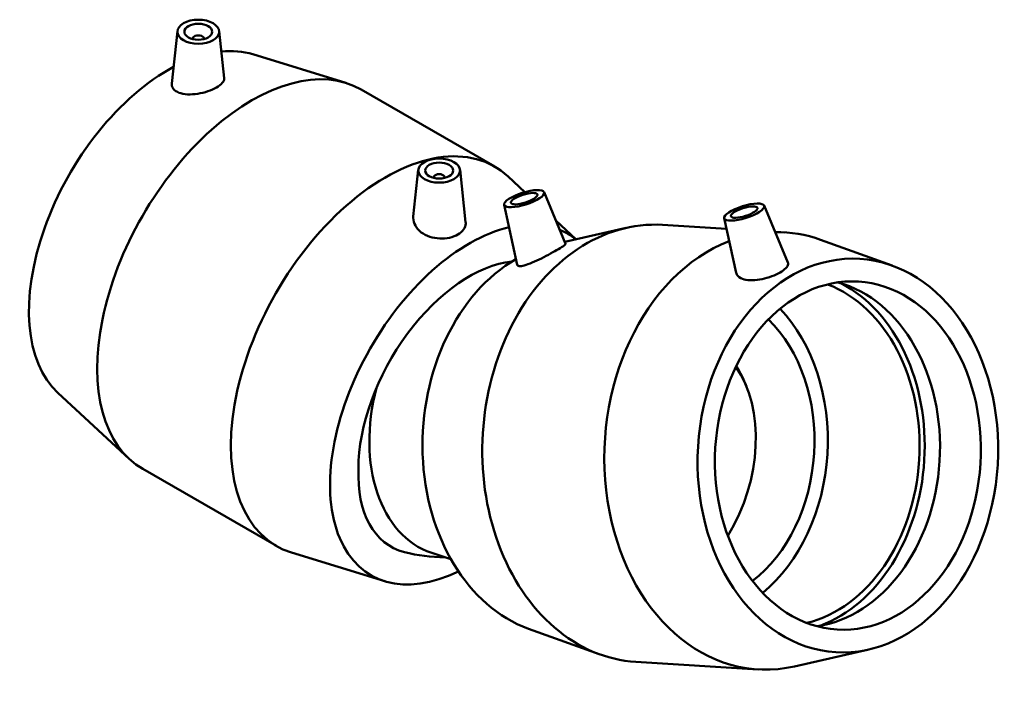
# Model space of a CAD drawing. Header units: millimetres. Extents: x -81 to 1577, y -786 to 1097.
# Tile 8 of 8: x 1224 to 1577, y 858 to 1097. Entities that reach past the tile are written whole.
import ezdxf

# ---------------------------------------------------------------- set-up
doc = ezdxf.new("R2010")
doc.units = ezdxf.units.MM
doc.layers.add('Visible (ANSI)', color=7, linetype='Continuous', lineweight=50)

msp = doc.modelspace()

# ---------------------------------------------------------------- linework, layer by layer
at = {"layer": 'Visible (ANSI)'}
for p, q in [((1280.597, 1093.281), (1278.578, 1074.449)), ((1295.569, 1093.281), (1297.378, 1076.409)), ((1286.083, 1090.562), (1286.083, 1090.376)), ((1290.083, 1090.562), (1290.083, 1090.376)), ((1307.6, 1084.934), (1341.022, 1074.669)), ((1346.505, 1072.291), (1394.446, 1044.683)), ((1367.034, 1043.505), (1365.244, 1026.813)), ((1382.006, 1043.505), (1384.018, 1024.737)), ((1372.52, 1040.6), (1372.52, 1040.786)), ((1376.52, 1040.6), (1376.52, 1040.786)), ((1405.306, 1035.532), (1399.256, 1041.134)), ((1412.147, 1035.482), (1419.901, 1016.965)), ((1397.846, 1030.974), (1402.54, 1009.39)), ((1491.111, 1030.657), (1499.627, 1010.321)), ((1423.6, 1018.593), (1416.445, 1025.218)), ((1476.81, 1026.15), (1481.055, 1006.63)), ((1419.6, 1017.684), (1441.597, 1022.683)), ((1454.707, 1023.766), (1477.633, 1022.365)), ((1495.029, 1021.302), (1498.504, 1021.09)), ((1537.073, 1009.174), (1511.386, 1018.419)), ((1237.694, 963.539), (1263.347, 939.785)), ((1268.156, 936.237), (1316.098, 908.629)), ((1355.002, 895.985), (1321.581, 906.251)), ((1378.748, 903.862), (1371.854, 906.138)), ((1406.565, 878.975), (1432.252, 869.729)), ((1528.663, 871.515), (1502.041, 865.465)), ((1445.133, 867.058), (1488.93, 864.382))]:
    msp.add_line(p, q, dxfattribs=at)
for centre, start, end in [((1431.333, 944.162), 22.05203, 30.29773), ((1376.458, 962.277), 255.51455, 270.07954)]:
    msp.add_arc(centre, 57.685, start, end, dxfattribs=at)
for centre, major_axis, ratio in [((1288.083, 1093.015), (-7.5, 0), 0.5758617), ((1288.083, 1093.015), (-5, 0), 0.5758617), ((1374.52, 1043.239), (-7.5, 0), 0.5758617), ((1374.52, 1043.239), (-5, 0), 0.5758617), ((1405.014, 1033.173), (-7.153, -2.255), 0.2909442), ((1405.014, 1033.173), (-4.769, -1.503), 0.2909442), ((1483.978, 1028.348), (-7.153, -2.255), 0.2909442), ((1483.978, 1028.348), (-4.769, -1.503), 0.2909442), ((1521.171, 941.059), (-4.308, -70.519), 0.7623384), ((1521.171, 941.059), (-3.811, -62.384), 0.7623384)]:
    msp.add_ellipse(centre, major_axis=major_axis, ratio=ratio, dxfattribs=at)
for centre, major_axis, ratio, start_param, end_param in [((1288.083, 1090.562), (-2, 0), 0.5758617, 2.9729035, 6.4518745), ((1307.331, 1004.264), (39.174, 68.027), 0.5780931, 0, 3.1415927), ((1277.278, 1021.57), (35.257, 61.224), 0.5780931, 0.1312355, 0.3916346), ((1277.278, 1021.57), (-35.257, -61.224), 0.5780931, 3.8862541, 6.1519498), ((1355.272, 976.656), (39.174, 68.027), 0.5780931, 6.1519498, 9.5560134), ((1374.52, 1040.786), (-2, 0), 0.5758617, 2.9729035, 6.4518745), ((1449.92, 945.412), (4.787, 78.354), 0.7623384, 0, 3.1415927), ((1385.324, 959.35), (-35.257, -61.224), 0.5780931, 3.6353179, 6.9885057), ((1385.324, 959.35), (35.257, 61.224), 0.5780931, 6.1963042, 6.3584267), ((1493.717, 942.736), (4.787, 78.354), 0.7623384, 6.0638584, 6.34035), ((1493.717, 942.736), (4.787, 78.354), 0.7623384, 0.3350563, 3.3609195), ((1385.324, 959.35), (28.071, 48.745), 0.5780931, 0.3903959, 2.3570263), ((1422.466, 947.089), (-4.308, -70.519), 0.7623384, 3.6092599, 6.0638584), ((1499.208, 942.401), (-3.811, -62.384), 0.7623384, 0.2330142, 2.9085784), ((1506.529, 941.953), (-3.811, -62.384), 0.7623384, 0.1545555, 2.9870372), ((1499.208, 942.401), (-3.958, -64.788), 0.7623384, 0.3255678, 2.8160249), ((1466.263, 944.413), (3.811, 62.384), 0.7623384, 3.7569843, 5.6677937), ((1466.263, 944.413), (3.43, 56.145), 0.7623384, 3.7239512, 5.7008268), ((1453.49, 936.848), (-15.038, -45.555), 0.6851888, 1.2395083, 2.6749564), ((1389.017, 958.131), (-17.163, -51.993), 0.6851888, 4.7983959, 6.2831853), ((1385.324, 957.171), (-28.098, -48.794), 0.5780931, 5.451264, 6.4416282)]:
    msp.add_ellipse(centre, major_axis=major_axis, ratio=ratio, start_param=start_param, end_param=end_param, dxfattribs=at)
for points, knots in [([(1281.146, 1071.171), (1280.352, 1071.478), (1279.663, 1071.924), (1278.761, 1072.999), (1278.548, 1073.627), (1278.566, 1074.308), (1278.571, 1074.379), (1278.579, 1074.449)], [0, 0, 0, 0, 0.35095059, 0.35095059, 0.70190119, 0.70190119, 0.74167358, 0.74167358, 0.74167358, 0.74167358]), ([(1297.377, 1076.409), (1297.383, 1076.355), (1297.387, 1076.302), (1297.39, 1075.756), (1297.158, 1075.203), (1296.195, 1074.095), (1295.463, 1073.539), (1293.762, 1072.559), (1292.687, 1072.075), (1290.345, 1071.28), (1289.078, 1070.97), (1286.687, 1070.593), (1285.404, 1070.505), (1283.052, 1070.632), (1281.983, 1070.847), (1281.146, 1071.171)], [3.5046522, 3.5046522, 3.5046522, 3.5046522, 3.5440422, 3.5440422, 3.9048422, 3.9048422, 4.2656422, 4.2656422, 4.6264422, 4.6264422, 4.9872422, 4.9872422, 5.3573036, 5.3573036, 5.727365, 5.727365, 5.727365, 5.727365]), ([(1368.113, 1021.09), (1367.235, 1021.754), (1366.478, 1022.59), (1365.47, 1024.398), (1365.219, 1025.369), (1365.215, 1026.443), (1365.225, 1026.628), (1365.246, 1026.813)], [0, 0, 0, 0, 0.37006141, 0.37006141, 0.74012282, 0.74012282, 0.81630956, 0.81630956, 0.81630956, 0.81630956]), ([(1384.017, 1024.737), (1384.035, 1024.571), (1384.042, 1024.408), (1384.022, 1023.517), (1383.775, 1022.762), (1382.809, 1021.399), (1382.089, 1020.79), (1380.439, 1019.84), (1379.396, 1019.434), (1377.113, 1018.925), (1375.871, 1018.823), (1373.54, 1018.925), (1372.293, 1019.138), (1369.996, 1019.904), (1368.946, 1020.46), (1368.113, 1021.09)], [3.5487801, 3.5487801, 3.5487801, 3.5487801, 3.6253469, 3.6253469, 3.9753761, 3.9753761, 4.3254054, 4.3254054, 4.6754346, 4.6754346, 5.0254638, 5.0254638, 5.3764144, 5.3764144, 5.727365, 5.727365, 5.727365, 5.727365]), ([(1419.899, 1016.964), (1419.916, 1016.926), (1419.902, 1016.877), (1419.746, 1016.656), (1419.407, 1016.392), (1418.299, 1015.67), (1417.531, 1015.21), (1415.83, 1014.231), (1414.792, 1013.65), (1412.594, 1012.469), (1411.434, 1011.869), (1409.281, 1010.824), (1408.145, 1010.311), (1406.098, 1009.511), (1405.186, 1009.226), (1404.487, 1009.083)], [3.410519, 3.410519, 3.410519, 3.410519, 3.5440422, 3.5440422, 3.9048422, 3.9048422, 4.2656422, 4.2656422, 4.6264422, 4.6264422, 4.9872422, 4.9872422, 5.3573036, 5.3573036, 5.727365, 5.727365, 5.727365, 5.727365]), ([(1404.487, 1009.083), (1403.823, 1008.947), (1403.266, 1008.922), (1402.706, 1009.099), (1402.579, 1009.226), (1402.542, 1009.39)], [0, 0, 0, 0, 0.35095059, 0.35095059, 0.58064339, 0.58064339, 0.58064339, 0.58064339]), ([(1483.935, 1004.229), (1484.758, 1004.002), (1485.789, 1003.88), (1488.035, 1003.916), (1489.25, 1004.073), (1491.525, 1004.555), (1492.737, 1004.911), (1494.981, 1005.757), (1496.012, 1006.246), (1497.662, 1007.196), (1498.393, 1007.722), (1499.4, 1008.748), (1499.676, 1009.249), (1499.742, 1009.902), (1499.711, 1010.114), (1499.624, 1010.321)], [0, 0, 0, 0, 0.3509506, 0.3509506, 0.7019012, 0.7019012, 1.0519304, 1.0519304, 1.4019597, 1.4019597, 1.7519889, 1.7519889, 2.1020182, 2.1020182, 2.2719856, 2.2719856, 2.2719856, 2.2719856]), ([(1481.056, 1006.63), (1481.157, 1006.173), (1481.406, 1005.73), (1482.311, 1004.855), (1483.068, 1004.468), (1483.935, 1004.229)], [5.07167435, 5.07167435, 5.07167435, 5.07167435, 5.35730362, 5.35730362, 5.72736502, 5.72736502, 5.72736502, 5.72736502])]:
    msp.add_open_spline(points, degree=3, knots=knots, dxfattribs=at)

doc.saveas('drawing.dxf')
